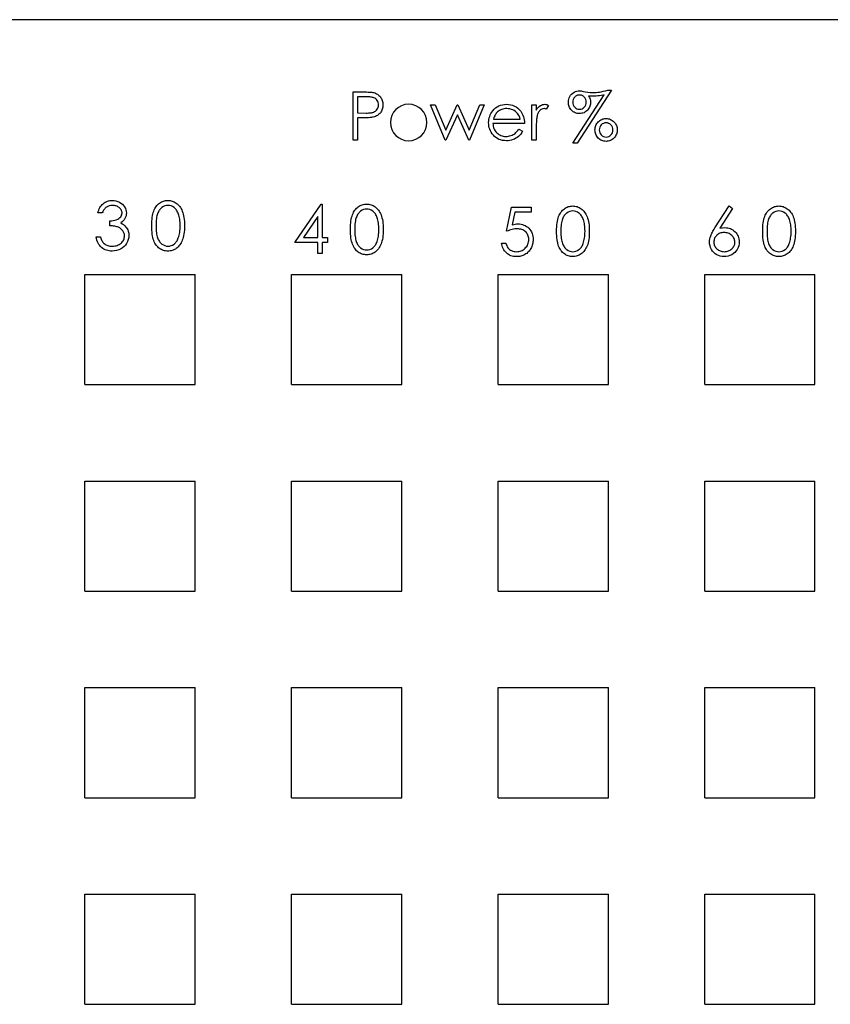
# Model space of a CAD drawing. Header units: millimetres. Extents: x 1 to 872, y 0 to 839.
# Tile 8 of 9: x 761 to 820, y 758 to 829. Entities that reach past the tile are written whole.
import ezdxf

# ---------------------------------------------------------------- set-up
doc = ezdxf.new("R2010")
doc.units = ezdxf.units.MM

msp = doc.modelspace()

# ---------------------------------------------------------------- linework, layer by layer
at = {"color": 7, "linetype": 'Continuous', "lineweight": 25}
msp.add_line((872.126, 829.455), (717.126, 829.455), dxfattribs=at)
at = {"color": 7, "linetype": 'Continuous'}
for p, q in [((789.127, 822.998), (789.127, 822.998)), ((765.626, 810.955), (773.626, 810.955)), ((765.626, 802.955), (765.626, 810.955)), ((773.626, 802.955), (773.626, 810.955)), ((780.626, 810.955), (788.626, 810.955)), ((780.626, 802.955), (780.626, 810.955)), ((788.626, 802.955), (788.626, 810.955)), ((795.626, 810.955), (803.626, 810.955)), ((795.626, 802.955), (795.626, 810.955)), ((803.626, 802.955), (803.626, 810.955)), ((810.626, 810.955), (818.626, 810.955)), ((810.626, 802.955), (810.626, 810.955)), ((818.626, 802.955), (818.626, 810.955)), ((765.626, 802.955), (773.626, 802.955)), ((780.626, 802.955), (788.626, 802.955)), ((795.626, 802.955), (803.626, 802.955)), ((810.626, 802.955), (818.626, 802.955)), ((765.626, 795.955), (773.626, 795.955)), ((765.626, 787.955), (765.626, 795.955)), ((773.626, 787.955), (773.626, 795.955)), ((780.626, 795.955), (788.626, 795.955)), ((780.626, 787.955), (780.626, 795.955)), ((788.626, 787.955), (788.626, 795.955)), ((795.626, 795.955), (803.626, 795.955)), ((795.626, 787.955), (795.626, 795.955)), ((803.626, 787.955), (803.626, 795.955)), ((810.626, 795.955), (818.626, 795.955)), ((810.626, 787.955), (810.626, 795.955)), ((818.626, 787.955), (818.626, 795.955)), ((765.626, 787.955), (773.626, 787.955)), ((780.626, 787.955), (788.626, 787.955)), ((795.626, 787.955), (803.626, 787.955)), ((810.626, 787.955), (818.626, 787.955)), ((765.626, 780.955), (773.626, 780.955)), ((765.626, 772.955), (765.626, 780.955)), ((773.626, 772.955), (773.626, 780.955)), ((780.626, 780.955), (788.626, 780.955)), ((780.626, 772.955), (780.626, 780.955)), ((788.626, 772.955), (788.626, 780.955)), ((795.626, 780.955), (803.626, 780.955)), ((795.626, 772.955), (795.626, 780.955)), ((803.626, 772.955), (803.626, 780.955)), ((810.626, 780.955), (818.626, 780.955)), ((810.626, 772.955), (810.626, 780.955)), ((818.626, 772.955), (818.626, 780.955)), ((765.626, 772.955), (773.626, 772.955)), ((780.626, 772.955), (788.626, 772.955)), ((795.626, 772.955), (803.626, 772.955)), ((810.626, 772.955), (818.626, 772.955)), ((765.626, 765.955), (773.626, 765.955)), ((765.626, 757.955), (765.626, 765.955)), ((773.626, 757.955), (773.626, 765.955)), ((780.626, 765.955), (788.626, 765.955)), ((780.626, 757.955), (780.626, 765.955)), ((788.626, 757.955), (788.626, 765.955)), ((795.626, 765.955), (803.626, 765.955)), ((795.626, 757.955), (795.626, 765.955)), ((803.626, 757.955), (803.626, 765.955)), ((810.626, 765.955), (818.626, 765.955)), ((810.626, 757.955), (810.626, 765.955)), ((818.626, 757.955), (818.626, 765.955)), ((765.626, 757.955), (773.626, 757.955)), ((780.626, 757.955), (788.626, 757.955)), ((795.626, 757.955), (803.626, 757.955)), ((810.626, 757.955), (818.626, 757.955))]:
    msp.add_line(p, q, dxfattribs=at)
at = {"color": 7, "linetype": 'Continuous', "flags": 128}
for points in [[(785.111, 824.209), (785.797, 824.209), (785.797, 824.209), (785.939, 824.209), (786.068, 824.206), (786.186, 824.202), (786.292, 824.196), (786.385, 824.189), (786.467, 824.18), (786.537, 824.169), (786.594, 824.157), (786.594, 824.157), (786.666, 824.136), (786.735, 824.11), (786.8, 824.079), (786.863, 824.043), (786.921, 824.002), (786.976, 823.957), (787.028, 823.906), (787.077, 823.851), (787.121, 823.791), (787.159, 823.728), (787.191, 823.661), (787.217, 823.591), (787.238, 823.516), (787.253, 823.438), (787.262, 823.356), (787.264, 823.271), (787.264, 823.271), (787.262, 823.184), (787.253, 823.102), (787.239, 823.024), (787.218, 822.949), (787.192, 822.879), (787.16, 822.812), (787.122, 822.749), (787.079, 822.69), (787.03, 822.635), (786.977, 822.585), (786.919, 822.539), (786.858, 822.499), (786.791, 822.463), (786.72, 822.431), (786.645, 822.405), (786.566, 822.382), (786.566, 822.382), (786.5, 822.369), (786.421, 822.357), (786.329, 822.347), (786.224, 822.339), (786.106, 822.333), (785.976, 822.328), (785.832, 822.325), (785.675, 822.325), (785.675, 822.325), (785.425, 822.325), (785.425, 822.325), (785.425, 820.709), (785.425, 820.709), (785.111, 820.709), (785.111, 820.709), (785.111, 824.209)], [(785.425, 823.85), (785.425, 822.684), (785.425, 822.684), (786.037, 822.676), (786.037, 822.676), (786.127, 822.677), (786.211, 822.68), (786.288, 822.685), (786.359, 822.692), (786.424, 822.701), (786.483, 822.712), (786.535, 822.725), (786.581, 822.74), (786.662, 822.777), (786.735, 822.824), (786.798, 822.881), (786.851, 822.948), (786.895, 823.022), (786.926, 823.1), (786.944, 823.183), (786.95, 823.269), (786.95, 823.269), (786.944, 823.353), (786.926, 823.435), (786.895, 823.512), (786.851, 823.585), (786.798, 823.652), (786.738, 823.708), (786.668, 823.754), (786.592, 823.789), (786.549, 823.803), (786.499, 823.816), (786.442, 823.827), (786.38, 823.835), (786.31, 823.842), (786.235, 823.847), (786.153, 823.85), (786.065, 823.85), (786.065, 823.85), (785.425, 823.85)], [(803.867, 824.344), (801.354, 820.485), (801.354, 820.485), (801.043, 820.485), (801.043, 820.485), (803.33, 823.998), (803.33, 823.998), (803.224, 823.974), (803.112, 823.953), (802.995, 823.935), (802.871, 823.921), (802.743, 823.91), (802.609, 823.902), (802.468, 823.897), (802.322, 823.895), (802.322, 823.895), (802.195, 823.897), (802.195, 823.897), (802.259, 823.795), (802.305, 823.69), (802.332, 823.581), (802.341, 823.47), (802.341, 823.47), (802.338, 823.39), (802.327, 823.313), (802.31, 823.238), (802.286, 823.164), (802.254, 823.093), (802.216, 823.024), (802.171, 822.957), (802.118, 822.893), (802.06, 822.833), (801.998, 822.782), (801.931, 822.738), (801.859, 822.703), (801.783, 822.675), (801.702, 822.655), (801.616, 822.643), (801.527, 822.639), (801.527, 822.639), (801.444, 822.642), (801.364, 822.654), (801.288, 822.672), (801.215, 822.699), (801.145, 822.733), (801.079, 822.774), (801.016, 822.823), (800.957, 822.879), (800.903, 822.941), (800.856, 823.006), (800.816, 823.074), (800.783, 823.146), (800.758, 823.221), (800.741, 823.299), (800.729, 823.38), (800.726, 823.464), (800.726, 823.464), (800.732, 823.576), (800.753, 823.683), (800.786, 823.785), (800.832, 823.881), (800.89, 823.971), (800.96, 824.051), (801.041, 824.122), (801.133, 824.184), (801.231, 824.235), (801.33, 824.27), (801.431, 824.292), (801.533, 824.299), (801.533, 824.299), (801.583, 824.296), (801.648, 824.286), (801.727, 824.27), (801.82, 824.246), (801.82, 824.246), (801.976, 824.211), (802.139, 824.185), (802.308, 824.169), (802.484, 824.164), (802.484, 824.164), (802.613, 824.167), (802.74, 824.174), (802.862, 824.184), (802.981, 824.2), (803.107, 824.222), (803.25, 824.253), (803.411, 824.294), (803.589, 824.344), (803.589, 824.344), (803.867, 824.344)], [(801.532, 823.985), (801.482, 823.983), (801.434, 823.975), (801.388, 823.963), (801.343, 823.947), (801.3, 823.925), (801.26, 823.899), (801.221, 823.869), (801.184, 823.833), (801.121, 823.753), (801.076, 823.666), (801.049, 823.571), (801.04, 823.468), (801.04, 823.468), (801.049, 823.364), (801.076, 823.27), (801.121, 823.182), (801.184, 823.103), (801.26, 823.037), (801.343, 822.991), (801.434, 822.962), (801.532, 822.953), (801.532, 822.953), (801.631, 822.962), (801.722, 822.991), (801.806, 823.037), (801.882, 823.103), (801.946, 823.182), (801.991, 823.27), (802.018, 823.364), (802.027, 823.468), (802.027, 823.468), (802.018, 823.571), (801.991, 823.666), (801.946, 823.753), (801.882, 823.833), (801.845, 823.869), (801.806, 823.899), (801.765, 823.925), (801.722, 823.947), (801.677, 823.963), (801.631, 823.975), (801.583, 823.983), (801.532, 823.985)], [(790.72, 823.267), (791.056, 823.267), (791.056, 823.267), (791.819, 821.427), (791.819, 821.427), (792.653, 823.267), (792.653, 823.267), (792.707, 823.267), (792.707, 823.267), (793.524, 821.427), (793.524, 821.427), (794.293, 823.267), (794.293, 823.267), (794.623, 823.267), (794.623, 823.267), (793.554, 820.709), (793.554, 820.709), (793.49, 820.709), (793.49, 820.709), (792.672, 822.549), (792.672, 822.549), (791.838, 820.709), (791.838, 820.709), (791.78, 820.709), (791.78, 820.709), (790.72, 823.267)], [(797.126, 821.517), (797.405, 821.37), (797.405, 821.37), (797.337, 821.253), (797.263, 821.148), (797.185, 821.054), (797.1, 820.973), (797.011, 820.902), (796.917, 820.84), (796.817, 820.787), (796.712, 820.743), (796.601, 820.709), (796.482, 820.684), (796.357, 820.669), (796.224, 820.664), (796.224, 820.664), (796.077, 820.671), (795.938, 820.69), (795.808, 820.721), (795.685, 820.765), (795.571, 820.822), (795.465, 820.892), (795.367, 820.974), (795.278, 821.068), (795.198, 821.171), (795.129, 821.277), (795.071, 821.386), (795.023, 821.499), (794.985, 821.614), (794.959, 821.733), (794.943, 821.856), (794.938, 821.981), (794.938, 821.981), (794.942, 822.099), (794.956, 822.214), (794.979, 822.325), (795.011, 822.434), (795.053, 822.539), (795.103, 822.641), (795.163, 822.74), (795.232, 822.835), (795.232, 822.835), (795.329, 822.947), (795.435, 823.044), (795.548, 823.125), (795.669, 823.193), (795.798, 823.245), (795.935, 823.282), (796.079, 823.304), (796.232, 823.312), (796.232, 823.312), (796.389, 823.304), (796.538, 823.28), (796.679, 823.241), (796.812, 823.186), (796.936, 823.116), (797.053, 823.029), (797.161, 822.926), (797.262, 822.808), (797.262, 822.808), (797.326, 822.717), (797.382, 822.62), (797.429, 822.517), (797.468, 822.409), (797.499, 822.295), (797.521, 822.176), (797.534, 822.051), (797.54, 821.921), (797.54, 821.921), (795.252, 821.921), (795.252, 821.921), (795.258, 821.82), (795.272, 821.723), (795.294, 821.631), (795.325, 821.544), (795.363, 821.462), (795.409, 821.384), (795.464, 821.312), (795.526, 821.243), (795.595, 821.181), (795.667, 821.127), (795.744, 821.082), (795.824, 821.044), (795.909, 821.016), (795.997, 820.995), (796.089, 820.983), (796.185, 820.979), (796.185, 820.979), (796.279, 820.982), (796.371, 820.993), (796.462, 821.012), (796.552, 821.038), (796.638, 821.07), (796.717, 821.108), (796.789, 821.15), (796.855, 821.197), (796.919, 821.254), (796.986, 821.327), (797.055, 821.414), (797.126, 821.517)], [(797.226, 822.235), (797.189, 822.359), (797.143, 822.47), (797.091, 822.567), (797.03, 822.651), (796.962, 822.726), (796.882, 822.792), (796.792, 822.851), (796.692, 822.902), (796.585, 822.944), (796.475, 822.974), (796.363, 822.992), (796.248, 822.998), (796.248, 822.998), (796.154, 822.994), (796.063, 822.983), (795.975, 822.964), (795.892, 822.938), (795.81, 822.904), (795.733, 822.863), (795.66, 822.814), (795.589, 822.758), (795.589, 822.758), (795.54, 822.712), (795.494, 822.66), (795.451, 822.603), (795.412, 822.541), (795.376, 822.472), (795.342, 822.398), (795.312, 822.32), (795.285, 822.235), (795.285, 822.235), (797.226, 822.235)], [(798.079, 823.267), (798.393, 823.267), (798.393, 823.267), (798.393, 822.891), (798.393, 822.891), (798.464, 822.994), (798.538, 823.083), (798.613, 823.155), (798.69, 823.212), (798.769, 823.256), (798.85, 823.287), (798.933, 823.306), (799.017, 823.312), (799.017, 823.312), (799.082, 823.306), (799.149, 823.29), (799.219, 823.263), (799.29, 823.224), (799.29, 823.224), (799.118, 822.952), (799.118, 822.952), (799.072, 822.972), (799.03, 822.987), (798.991, 822.995), (798.957, 822.998), (798.957, 822.998), (798.882, 822.989), (798.808, 822.964), (798.736, 822.922), (798.664, 822.863), (798.63, 822.827), (798.597, 822.787), (798.568, 822.742), (798.54, 822.692), (798.514, 822.637), (798.49, 822.579), (798.468, 822.515), (798.449, 822.447), (798.449, 822.447), (798.435, 822.386), (798.424, 822.311), (798.414, 822.222), (798.407, 822.119), (798.4, 822.002), (798.396, 821.872), (798.393, 821.727), (798.393, 821.569), (798.393, 821.569), (798.393, 820.709), (798.393, 820.709), (798.079, 820.709), (798.079, 820.709), (798.079, 823.267)], [(803.463, 822.28), (803.545, 822.276), (803.624, 822.264), (803.7, 822.245), (803.773, 822.219), (803.842, 822.184), (803.909, 822.142), (803.973, 822.093), (804.034, 822.036), (804.089, 821.973), (804.138, 821.908), (804.178, 821.84), (804.212, 821.768), (804.237, 821.693), (804.256, 821.615), (804.267, 821.534), (804.271, 821.45), (804.271, 821.45), (804.267, 821.366), (804.256, 821.284), (804.237, 821.206), (804.212, 821.131), (804.178, 821.06), (804.138, 820.991), (804.089, 820.925), (804.034, 820.863), (803.973, 820.806), (803.909, 820.756), (803.842, 820.715), (803.773, 820.681), (803.7, 820.654), (803.624, 820.635), (803.545, 820.623), (803.463, 820.62), (803.463, 820.62), (803.381, 820.623), (803.303, 820.635), (803.226, 820.654), (803.154, 820.681), (803.084, 820.715), (803.017, 820.756), (802.953, 820.806), (802.892, 820.863), (802.837, 820.925), (802.789, 820.991), (802.748, 821.06), (802.715, 821.131), (802.689, 821.206), (802.67, 821.284), (802.659, 821.366), (802.655, 821.45), (802.655, 821.45), (802.659, 821.534), (802.67, 821.615), (802.689, 821.693), (802.715, 821.768), (802.748, 821.84), (802.789, 821.908), (802.837, 821.973), (802.892, 822.036), (802.953, 822.093), (803.017, 822.142), (803.084, 822.184), (803.154, 822.219), (803.226, 822.245), (803.303, 822.264), (803.381, 822.276), (803.463, 822.28)], [(803.462, 821.966), (803.364, 821.957), (803.272, 821.928), (803.189, 821.881), (803.113, 821.815), (803.05, 821.736), (803.005, 821.648), (802.979, 821.553), (802.97, 821.45), (802.97, 821.45), (802.979, 821.347), (803.005, 821.251), (803.05, 821.164), (803.113, 821.084), (803.189, 821.019), (803.272, 820.972), (803.364, 820.943), (803.462, 820.934), (803.462, 820.934), (803.561, 820.943), (803.652, 820.972), (803.735, 821.019), (803.812, 821.084), (803.875, 821.164), (803.92, 821.251), (803.948, 821.347), (803.957, 821.45), (803.957, 821.45), (803.948, 821.553), (803.92, 821.648), (803.875, 821.736), (803.812, 821.815), (803.735, 821.881), (803.652, 821.928), (803.561, 821.957), (803.462, 821.966)], [(766.888, 815.431), (766.574, 815.431), (766.574, 815.431), (766.602, 815.536), (766.635, 815.634), (766.674, 815.727), (766.719, 815.813), (766.769, 815.893), (766.825, 815.966), (766.886, 816.035), (766.954, 816.095), (767.025, 816.15), (767.1, 816.197), (767.178, 816.237), (767.259, 816.27), (767.344, 816.295), (767.432, 816.314), (767.522, 816.325), (767.616, 816.328), (767.616, 816.328), (767.753, 816.321), (767.885, 816.297), (768.012, 816.257), (768.134, 816.203), (768.248, 816.135), (768.347, 816.056), (768.434, 815.965), (768.507, 815.864), (768.564, 815.756), (768.606, 815.646), (768.63, 815.534), (768.638, 815.419), (768.638, 815.419), (768.632, 815.308), (768.613, 815.204), (768.581, 815.105), (768.536, 815.012), (768.479, 814.925), (768.408, 814.843), (768.326, 814.768), (768.23, 814.699), (768.23, 814.699), (768.34, 814.642), (768.44, 814.573), (768.53, 814.493), (768.609, 814.4), (768.609, 814.4), (768.658, 814.33), (768.7, 814.257), (768.737, 814.183), (768.766, 814.106), (768.789, 814.027), (768.805, 813.947), (768.814, 813.863), (768.818, 813.778), (768.818, 813.778), (768.808, 813.632), (768.778, 813.489), (768.728, 813.349), (768.658, 813.212), (768.571, 813.086), (768.47, 812.974), (768.354, 812.877), (768.223, 812.796), (768.082, 812.732), (767.932, 812.686), (767.773, 812.658), (767.607, 812.649), (767.607, 812.649), (767.495, 812.653), (767.387, 812.665), (767.284, 812.686), (767.186, 812.715), (767.092, 812.751), (767.004, 812.796), (766.92, 812.849), (766.841, 812.911), (766.767, 812.98), (766.701, 813.058), (766.64, 813.142), (766.587, 813.235), (766.54, 813.334), (766.5, 813.442), (766.466, 813.557), (766.44, 813.681), (766.44, 813.681), (766.754, 813.681), (766.754, 813.681), (766.779, 813.6), (766.806, 813.525), (766.837, 813.456), (766.87, 813.393), (766.905, 813.335), (766.944, 813.283), (766.985, 813.237), (767.028, 813.197), (767.028, 813.197), (767.088, 813.153), (767.151, 813.114), (767.218, 813.081), (767.289, 813.055), (767.364, 813.034), (767.443, 813.02), (767.526, 813.011), (767.613, 813.008), (767.613, 813.008), (767.711, 813.011), (767.804, 813.022), (767.892, 813.039), (767.976, 813.063), (768.054, 813.094), (768.127, 813.133), (768.195, 813.177), (768.259, 813.229), (768.317, 813.286), (768.366, 813.345), (768.408, 813.406), (768.443, 813.47), (768.469, 813.536), (768.488, 813.604), (768.5, 813.675), (768.504, 813.748), (768.504, 813.748), (768.496, 813.846), (768.474, 813.94), (768.436, 814.031), (768.383, 814.119), (768.317, 814.2), (768.241, 814.271), (768.154, 814.331), (768.057, 814.38), (768.003, 814.401), (767.942, 814.42), (767.874, 814.436), (767.798, 814.451), (767.716, 814.463), (767.627, 814.474), (767.53, 814.482), (767.427, 814.489), (767.427, 814.489), (767.427, 814.848), (767.427, 814.848), (767.557, 814.852), (767.68, 814.869), (767.798, 814.894), (767.909, 814.93), (768.011, 814.974), (768.097, 815.024), (768.169, 815.08), (768.226, 815.141), (768.269, 815.206), (768.3, 815.274), (768.318, 815.346), (768.324, 815.42), (768.324, 815.42), (768.322, 815.475), (768.312, 815.528), (768.296, 815.579), (768.275, 815.629), (768.247, 815.676), (768.212, 815.721), (768.172, 815.765), (768.125, 815.806), (768.073, 815.844), (768.019, 815.877), (767.96, 815.905), (767.899, 815.929), (767.834, 815.946), (767.766, 815.959), (767.695, 815.966), (767.62, 815.969), (767.62, 815.969), (767.501, 815.962), (767.39, 815.938), (767.287, 815.901), (767.193, 815.847), (767.149, 815.813), (767.107, 815.774), (767.066, 815.731), (767.027, 815.681), (766.989, 815.626), (766.954, 815.567), (766.921, 815.502), (766.888, 815.431)], [(770.478, 814.487), (770.48, 814.655), (770.487, 814.814), (770.499, 814.963), (770.515, 815.102), (770.536, 815.231), (770.562, 815.35), (770.592, 815.46), (770.626, 815.559), (770.665, 815.651), (770.707, 815.737), (770.754, 815.817), (770.805, 815.892), (770.859, 815.961), (770.916, 816.024), (770.978, 816.081), (771.044, 816.133), (771.113, 816.178), (771.184, 816.218), (771.256, 816.252), (771.331, 816.279), (771.407, 816.301), (771.486, 816.316), (771.566, 816.325), (771.648, 816.328), (771.648, 816.328), (771.732, 816.325), (771.814, 816.316), (771.893, 816.301), (771.971, 816.279), (772.047, 816.252), (772.12, 816.218), (772.192, 816.178), (772.262, 816.132), (772.328, 816.08), (772.392, 816.021), (772.452, 815.957), (772.508, 815.887), (772.561, 815.809), (772.61, 815.727), (772.654, 815.638), (772.697, 815.542), (772.734, 815.44), (772.767, 815.329), (772.794, 815.21), (772.816, 815.082), (772.834, 814.946), (772.847, 814.801), (772.854, 814.648), (772.856, 814.487), (772.856, 814.487), (772.854, 814.327), (772.847, 814.174), (772.834, 814.03), (772.817, 813.895), (772.795, 813.768), (772.767, 813.649), (772.736, 813.539), (772.699, 813.437), (772.657, 813.342), (772.612, 813.254), (772.564, 813.171), (772.511, 813.094), (772.455, 813.023), (772.395, 812.959), (772.331, 812.9), (772.264, 812.847), (772.194, 812.801), (772.122, 812.76), (772.047, 812.727), (771.972, 812.699), (771.894, 812.677), (771.814, 812.661), (771.732, 812.652), (771.648, 812.649), (771.648, 812.649), (771.566, 812.652), (771.486, 812.661), (771.407, 812.676), (771.331, 812.697), (771.257, 812.724), (771.185, 812.757), (771.115, 812.797), (771.047, 812.842), (770.982, 812.893), (770.92, 812.95), (770.862, 813.013), (770.808, 813.082), (770.758, 813.156), (770.711, 813.237), (770.668, 813.324), (770.628, 813.417), (770.593, 813.517), (770.562, 813.627), (770.537, 813.747), (770.516, 813.876), (770.499, 814.014), (770.487, 814.163), (770.48, 814.32), (770.478, 814.487)], [(770.792, 814.489), (770.794, 814.348), (770.799, 814.216), (770.808, 814.093), (770.819, 813.98), (770.834, 813.874), (770.853, 813.778), (770.874, 813.69), (770.9, 813.611), (770.928, 813.539), (770.96, 813.472), (770.994, 813.409), (771.032, 813.351), (771.073, 813.297), (771.118, 813.247), (771.165, 813.202), (771.216, 813.161), (771.322, 813.094), (771.432, 813.046), (771.544, 813.018), (771.659, 813.008), (771.659, 813.008), (771.775, 813.017), (771.887, 813.046), (771.995, 813.092), (772.099, 813.158), (772.149, 813.198), (772.195, 813.242), (772.239, 813.292), (772.279, 813.346), (772.317, 813.404), (772.351, 813.468), (772.382, 813.536), (772.41, 813.609), (772.41, 813.609), (772.441, 813.703), (772.468, 813.801), (772.49, 813.904), (772.509, 814.011), (772.523, 814.123), (772.534, 814.24), (772.54, 814.362), (772.542, 814.489), (772.542, 814.489), (772.54, 814.615), (772.535, 814.735), (772.525, 814.85), (772.513, 814.958), (772.496, 815.061), (772.476, 815.158), (772.452, 815.249), (772.425, 815.335), (772.394, 815.415), (772.36, 815.488), (772.324, 815.557), (772.284, 815.62), (772.242, 815.678), (772.197, 815.73), (772.149, 815.776), (772.098, 815.816), (771.993, 815.883), (771.885, 815.931), (771.773, 815.959), (771.659, 815.969), (771.659, 815.969), (771.543, 815.959), (771.43, 815.931), (771.322, 815.883), (771.216, 815.816), (771.165, 815.776), (771.118, 815.732), (771.074, 815.682), (771.033, 815.628), (770.996, 815.57), (770.961, 815.507), (770.929, 815.439), (770.9, 815.367), (770.875, 815.289), (770.853, 815.201), (770.834, 815.105), (770.82, 814.999), (770.808, 814.885), (770.799, 814.762), (770.794, 814.629), (770.792, 814.489)], [(782.778, 816.061), (782.842, 816.061), (782.842, 816.061), (782.842, 813.638), (782.842, 813.638), (783.246, 813.638), (783.246, 813.638), (783.246, 813.279), (783.246, 813.279), (782.842, 813.279), (782.842, 813.279), (782.842, 812.471), (782.842, 812.471), (782.528, 812.471), (782.528, 812.471), (782.528, 813.279), (782.528, 813.279), (780.868, 813.279), (780.868, 813.279), (782.778, 816.061)], [(784.906, 814.22), (784.908, 814.388), (784.915, 814.547), (784.927, 814.696), (784.943, 814.835), (784.963, 814.964), (784.989, 815.083), (785.02, 815.192), (785.054, 815.292), (785.092, 815.384), (785.135, 815.47), (785.182, 815.55), (785.233, 815.625), (785.287, 815.694), (785.344, 815.757), (785.406, 815.814), (785.472, 815.865), (785.54, 815.911), (785.611, 815.951), (785.684, 815.985), (785.759, 816.012), (785.835, 816.034), (785.913, 816.049), (785.993, 816.058), (786.076, 816.061), (786.076, 816.061), (786.16, 816.058), (786.242, 816.049), (786.321, 816.034), (786.399, 816.012), (786.474, 815.985), (786.548, 815.951), (786.62, 815.911), (786.69, 815.865), (786.756, 815.813), (786.82, 815.754), (786.88, 815.689), (786.936, 815.619), (786.988, 815.542), (787.037, 815.46), (787.082, 815.37), (787.124, 815.275), (787.161, 815.173), (787.194, 815.062), (787.222, 814.943), (787.244, 814.815), (787.262, 814.679), (787.274, 814.534), (787.281, 814.381), (787.284, 814.22), (787.284, 814.22), (787.281, 814.059), (787.274, 813.907), (787.262, 813.763), (787.245, 813.627), (787.222, 813.501), (787.195, 813.382), (787.164, 813.271), (787.126, 813.17), (787.085, 813.075), (787.04, 812.987), (786.992, 812.904), (786.939, 812.827), (786.883, 812.756), (786.823, 812.691), (786.759, 812.633), (786.692, 812.58), (786.622, 812.534), (786.549, 812.493), (786.475, 812.459), (786.399, 812.431), (786.322, 812.41), (786.242, 812.394), (786.16, 812.384), (786.076, 812.382), (786.076, 812.382), (785.993, 812.384), (785.913, 812.394), (785.835, 812.409), (785.759, 812.43), (785.685, 812.457), (785.613, 812.49), (785.543, 812.53), (785.475, 812.574), (785.409, 812.626), (785.348, 812.682), (785.29, 812.745), (785.236, 812.815), (785.186, 812.889), (785.139, 812.97), (785.095, 813.057), (785.056, 813.149), (785.021, 813.25), (784.99, 813.36), (784.965, 813.48), (784.944, 813.609), (784.927, 813.747), (784.915, 813.895), (784.908, 814.053), (784.906, 814.22)], [(798.028, 815.838), (798.028, 815.479), (798.028, 815.479), (796.839, 815.479), (796.839, 815.479), (796.649, 814.558), (796.649, 814.558), (796.761, 814.588), (796.867, 814.609), (796.967, 814.622), (797.062, 814.626), (797.062, 814.626), (797.179, 814.621), (797.291, 814.606), (797.397, 814.581), (797.499, 814.546), (797.595, 814.501), (797.686, 814.445), (797.771, 814.38), (797.852, 814.304), (797.925, 814.221), (797.988, 814.133), (798.042, 814.038), (798.085, 813.938), (798.119, 813.833), (798.143, 813.721), (798.158, 813.604), (798.163, 813.481), (798.163, 813.481), (798.16, 813.396), (798.153, 813.312), (798.141, 813.23), (798.123, 813.149), (798.101, 813.07), (798.073, 812.994), (798.04, 812.919), (798.003, 812.845), (797.962, 812.775), (797.916, 812.709), (797.868, 812.648), (797.816, 812.59), (797.76, 812.537), (797.7, 812.488), (797.638, 812.443), (797.571, 812.402), (797.502, 812.366), (797.43, 812.335), (797.355, 812.308), (797.278, 812.287), (797.198, 812.27), (797.115, 812.258), (797.03, 812.25), (796.942, 812.248), (796.942, 812.248), (796.838, 812.252), (796.738, 812.266), (796.642, 812.287), (796.55, 812.317), (796.462, 812.355), (796.379, 812.403), (796.299, 812.458), (796.224, 812.523), (796.154, 812.594), (796.093, 812.671), (796.038, 812.752), (795.99, 812.839), (795.95, 812.93), (795.918, 813.027), (795.893, 813.129), (795.875, 813.235), (795.875, 813.235), (796.189, 813.235), (796.189, 813.235), (796.214, 813.136), (796.246, 813.047), (796.286, 812.967), (796.333, 812.897), (796.388, 812.835), (796.452, 812.779), (796.524, 812.73), (796.605, 812.687), (796.691, 812.652), (796.779, 812.627), (796.869, 812.612), (796.961, 812.607), (796.961, 812.607), (797.05, 812.611), (797.137, 812.623), (797.22, 812.643), (797.3, 812.671), (797.376, 812.706), (797.45, 812.75), (797.52, 812.801), (797.587, 812.861), (797.648, 812.926), (797.702, 812.995), (797.747, 813.069), (797.784, 813.146), (797.812, 813.227), (797.833, 813.312), (797.845, 813.401), (797.849, 813.495), (797.849, 813.495), (797.845, 813.579), (797.835, 813.659), (797.817, 813.734), (797.791, 813.806), (797.759, 813.874), (797.72, 813.938), (797.673, 813.997), (797.619, 814.053), (797.559, 814.103), (797.494, 814.147), (797.425, 814.183), (797.35, 814.214), (797.271, 814.237), (797.187, 814.254), (797.099, 814.264), (797.005, 814.267), (797.005, 814.267), (796.923, 814.264), (796.837, 814.256), (796.747, 814.242), (796.653, 814.222), (796.555, 814.197), (796.452, 814.166), (796.345, 814.13), (796.233, 814.088), (796.233, 814.088), (796.592, 815.838), (796.592, 815.838), (798.028, 815.838)], [(799.868, 814.086), (799.87, 814.255), (799.877, 814.413), (799.889, 814.562), (799.905, 814.701), (799.926, 814.83), (799.952, 814.949), (799.982, 815.059), (800.016, 815.158), (800.055, 815.25), (800.097, 815.336), (800.144, 815.416), (800.195, 815.491), (800.249, 815.56), (800.306, 815.623), (800.368, 815.68), (800.434, 815.732), (800.503, 815.777), (800.573, 815.817), (800.646, 815.851), (800.721, 815.878), (800.797, 815.9), (800.876, 815.916), (800.956, 815.925), (801.038, 815.928), (801.038, 815.928), (801.122, 815.925), (801.204, 815.916), (801.283, 815.9), (801.361, 815.878), (801.437, 815.851), (801.51, 815.817), (801.582, 815.777), (801.652, 815.731), (801.718, 815.679), (801.782, 815.62), (801.842, 815.556), (801.898, 815.486), (801.95, 815.409), (802, 815.326), (802.044, 815.237), (802.086, 815.142), (802.124, 815.039), (802.157, 814.928), (802.184, 814.809), (802.206, 814.682), (802.224, 814.546), (802.236, 814.4), (802.243, 814.248), (802.246, 814.086), (802.246, 814.086), (802.243, 813.926), (802.236, 813.774), (802.224, 813.629), (802.207, 813.494), (802.185, 813.367), (802.157, 813.249), (802.126, 813.138), (802.089, 813.036), (802.047, 812.941), (802.002, 812.853), (801.954, 812.77), (801.901, 812.693), (801.845, 812.622), (801.785, 812.558), (801.721, 812.499), (801.654, 812.446), (801.584, 812.4), (801.512, 812.359), (801.437, 812.326), (801.361, 812.298), (801.284, 812.276), (801.204, 812.261), (801.122, 812.251), (801.038, 812.248), (801.038, 812.248), (800.956, 812.251), (800.876, 812.26), (800.797, 812.275), (800.721, 812.296), (800.647, 812.323), (800.575, 812.357), (800.505, 812.396), (800.437, 812.441), (800.372, 812.492), (800.31, 812.549), (800.252, 812.612), (800.198, 812.681), (800.148, 812.756), (800.101, 812.836), (800.057, 812.923), (800.018, 813.016), (799.983, 813.116), (799.952, 813.226), (799.927, 813.346), (799.906, 813.475), (799.889, 813.613), (799.877, 813.762), (799.87, 813.919), (799.868, 814.086)], [(812.407, 815.928), (812.65, 815.737), (812.65, 815.737), (811.725, 814.323), (811.725, 814.323), (811.91, 814.349), (812.087, 814.357), (812.087, 814.357), (812.194, 814.352), (812.296, 814.338), (812.394, 814.315), (812.488, 814.282), (812.578, 814.24), (812.664, 814.189), (812.745, 814.128), (812.823, 814.058), (812.894, 813.98), (812.955, 813.899), (813.007, 813.814), (813.049, 813.724), (813.082, 813.629), (813.106, 813.53), (813.12, 813.427), (813.125, 813.32), (813.125, 813.32), (813.117, 813.173), (813.09, 813.034), (813.047, 812.902), (812.985, 812.777), (812.908, 812.662), (812.815, 812.559), (812.709, 812.469), (812.587, 812.391), (812.456, 812.329), (812.319, 812.284), (812.178, 812.257), (812.031, 812.248), (812.031, 812.248), (811.89, 812.256), (811.754, 812.282), (811.623, 812.326), (811.498, 812.386), (811.381, 812.463), (811.278, 812.553), (811.188, 812.657), (811.111, 812.776), (811.05, 812.904), (811.006, 813.036), (810.98, 813.173), (810.971, 813.314), (810.971, 813.314), (810.977, 813.422), (810.993, 813.533), (811.02, 813.647), (811.057, 813.763), (811.081, 813.823), (811.108, 813.887), (811.14, 813.953), (811.176, 814.023), (811.217, 814.095), (811.261, 814.17), (811.31, 814.249), (811.362, 814.33), (811.362, 814.33), (812.407, 815.928)], [(814.83, 814.086), (814.832, 814.255), (814.839, 814.413), (814.851, 814.562), (814.867, 814.701), (814.888, 814.83), (814.914, 814.949), (814.944, 815.059), (814.978, 815.158), (815.017, 815.25), (815.059, 815.336), (815.106, 815.416), (815.157, 815.491), (815.211, 815.56), (815.268, 815.623), (815.33, 815.68), (815.396, 815.732), (815.465, 815.777), (815.536, 815.817), (815.608, 815.851), (815.683, 815.878), (815.759, 815.9), (815.838, 815.916), (815.918, 815.925), (816, 815.928), (816, 815.928), (816.084, 815.925), (816.166, 815.916), (816.245, 815.9), (816.323, 815.878), (816.399, 815.851), (816.472, 815.817), (816.544, 815.777), (816.614, 815.731), (816.68, 815.679), (816.744, 815.62), (816.804, 815.556), (816.86, 815.486), (816.913, 815.409), (816.962, 815.326), (817.007, 815.237), (817.049, 815.142), (817.086, 815.039), (817.119, 814.928), (817.146, 814.809), (817.168, 814.682), (817.186, 814.546), (817.199, 814.4), (817.206, 814.248), (817.208, 814.086), (817.208, 814.086), (817.206, 813.926), (817.199, 813.774), (817.186, 813.629), (817.169, 813.494), (817.147, 813.367), (817.119, 813.249), (817.088, 813.138), (817.051, 813.036), (817.009, 812.941), (816.964, 812.853), (816.916, 812.77), (816.863, 812.693), (816.807, 812.622), (816.747, 812.558), (816.683, 812.499), (816.616, 812.446), (816.546, 812.4), (816.474, 812.359), (816.399, 812.326), (816.324, 812.298), (816.246, 812.276), (816.166, 812.261), (816.084, 812.251), (816, 812.248), (816, 812.248), (815.918, 812.251), (815.838, 812.26), (815.759, 812.275), (815.683, 812.296), (815.609, 812.323), (815.537, 812.357), (815.467, 812.396), (815.399, 812.441), (815.334, 812.492), (815.272, 812.549), (815.214, 812.612), (815.16, 812.681), (815.11, 812.756), (815.063, 812.836), (815.02, 812.923), (814.98, 813.016), (814.945, 813.116), (814.914, 813.226), (814.889, 813.346), (814.868, 813.475), (814.851, 813.613), (814.839, 813.762), (814.832, 813.919), (814.83, 814.086)], [(782.528, 813.638), (782.528, 815.157), (782.528, 815.157), (781.485, 813.638), (781.485, 813.638), (782.528, 813.638)], [(785.22, 814.221), (785.221, 814.081), (785.227, 813.949), (785.235, 813.826), (785.247, 813.712), (785.262, 813.607), (785.28, 813.51), (785.302, 813.423), (785.327, 813.344), (785.356, 813.272), (785.388, 813.205), (785.422, 813.142), (785.46, 813.083), (785.501, 813.029), (785.545, 812.98), (785.593, 812.935), (785.644, 812.894), (785.75, 812.827), (785.859, 812.779), (785.972, 812.75), (786.087, 812.741), (786.087, 812.741), (786.202, 812.75), (786.315, 812.778), (786.422, 812.825), (786.527, 812.891), (786.577, 812.931), (786.623, 812.975), (786.666, 813.025), (786.707, 813.079), (786.744, 813.137), (786.779, 813.201), (786.81, 813.269), (786.838, 813.341), (786.838, 813.341), (786.868, 813.435), (786.896, 813.534), (786.918, 813.637), (786.937, 813.744), (786.951, 813.856), (786.962, 813.973), (786.968, 814.095), (786.97, 814.221), (786.97, 814.221), (786.968, 814.348), (786.963, 814.468), (786.953, 814.582), (786.941, 814.691), (786.924, 814.794), (786.904, 814.891), (786.88, 814.982), (786.852, 815.068), (786.821, 815.148), (786.788, 815.221), (786.751, 815.29), (786.712, 815.353), (786.67, 815.41), (786.624, 815.462), (786.577, 815.509), (786.526, 815.549), (786.42, 815.616), (786.312, 815.664), (786.201, 815.692), (786.087, 815.702), (786.087, 815.702), (785.971, 815.692), (785.858, 815.664), (785.749, 815.616), (785.644, 815.549), (785.593, 815.509), (785.546, 815.464), (785.502, 815.415), (785.461, 815.361), (785.423, 815.302), (785.388, 815.239), (785.357, 815.172), (785.328, 815.1), (785.303, 815.021), (785.281, 814.934), (785.262, 814.838), (785.247, 814.732), (785.235, 814.617), (785.227, 814.495), (785.221, 814.362), (785.22, 814.221)], [(800.182, 814.088), (800.184, 813.948), (800.189, 813.816), (800.198, 813.692), (800.209, 813.579), (800.224, 813.474), (800.242, 813.377), (800.264, 813.289), (800.289, 813.211), (800.318, 813.138), (800.35, 813.071), (800.384, 813.008), (800.422, 812.95), (800.463, 812.896), (800.508, 812.846), (800.555, 812.801), (800.606, 812.761), (800.712, 812.693), (800.822, 812.646), (800.934, 812.617), (801.049, 812.607), (801.049, 812.607), (801.164, 812.616), (801.277, 812.645), (801.385, 812.691), (801.489, 812.757), (801.539, 812.797), (801.585, 812.841), (801.629, 812.891), (801.669, 812.945), (801.706, 813.003), (801.741, 813.067), (801.772, 813.135), (801.8, 813.208), (801.8, 813.208), (801.831, 813.302), (801.858, 813.4), (801.88, 813.503), (801.899, 813.61), (801.913, 813.722), (801.924, 813.84), (801.93, 813.962), (801.932, 814.088), (801.932, 814.088), (801.93, 814.214), (801.925, 814.335), (801.915, 814.449), (801.903, 814.558), (801.886, 814.661), (801.866, 814.757), (801.842, 814.848), (801.814, 814.934), (801.784, 815.014), (801.75, 815.088), (801.713, 815.156), (801.674, 815.219), (801.632, 815.277), (801.587, 815.329), (801.539, 815.375), (801.488, 815.416), (801.383, 815.482), (801.275, 815.531), (801.163, 815.559), (801.049, 815.569), (801.049, 815.569), (800.933, 815.559), (800.82, 815.531), (800.712, 815.482), (800.606, 815.416), (800.555, 815.376), (800.508, 815.331), (800.464, 815.281), (800.423, 815.227), (800.386, 815.169), (800.35, 815.106), (800.319, 815.038), (800.29, 814.966), (800.265, 814.888), (800.243, 814.8), (800.224, 814.704), (800.21, 814.598), (800.198, 814.484), (800.189, 814.361), (800.184, 814.229), (800.182, 814.088)], [(815.144, 814.088), (815.146, 813.948), (815.151, 813.816), (815.16, 813.692), (815.171, 813.579), (815.186, 813.474), (815.205, 813.377), (815.226, 813.289), (815.252, 813.211), (815.28, 813.138), (815.312, 813.071), (815.346, 813.008), (815.384, 812.95), (815.425, 812.896), (815.47, 812.846), (815.517, 812.801), (815.568, 812.761), (815.674, 812.693), (815.784, 812.646), (815.896, 812.617), (816.011, 812.607), (816.011, 812.607), (816.127, 812.616), (816.239, 812.645), (816.347, 812.691), (816.451, 812.757), (816.501, 812.797), (816.547, 812.841), (816.591, 812.891), (816.631, 812.945), (816.669, 813.003), (816.703, 813.067), (816.734, 813.135), (816.762, 813.208), (816.762, 813.208), (816.793, 813.302), (816.82, 813.4), (816.842, 813.503), (816.861, 813.61), (816.875, 813.722), (816.886, 813.84), (816.892, 813.962), (816.894, 814.088), (816.894, 814.088), (816.892, 814.214), (816.887, 814.335), (816.877, 814.449), (816.865, 814.558), (816.848, 814.661), (816.828, 814.757), (816.804, 814.848), (816.777, 814.934), (816.746, 815.014), (816.712, 815.088), (816.676, 815.156), (816.636, 815.219), (816.594, 815.277), (816.549, 815.329), (816.501, 815.375), (816.451, 815.416), (816.345, 815.482), (816.237, 815.531), (816.125, 815.559), (816.011, 815.569), (816.011, 815.569), (815.895, 815.559), (815.782, 815.531), (815.674, 815.482), (815.568, 815.416), (815.517, 815.376), (815.47, 815.331), (815.426, 815.281), (815.386, 815.227), (815.348, 815.169), (815.313, 815.106), (815.281, 815.038), (815.252, 814.966), (815.227, 814.888), (815.205, 814.8), (815.186, 814.704), (815.172, 814.598), (815.16, 814.484), (815.151, 814.361), (815.146, 814.229), (815.144, 814.088)], [(812.022, 813.998), (811.942, 813.995), (811.865, 813.985), (811.793, 813.969), (811.725, 813.948), (811.66, 813.919), (811.599, 813.884), (811.543, 813.842), (811.489, 813.795), (811.442, 813.743), (811.4, 813.687), (811.365, 813.63), (811.337, 813.57), (811.314, 813.507), (811.298, 813.441), (811.289, 813.373), (811.285, 813.301), (811.285, 813.301), (811.289, 813.23), (811.299, 813.163), (811.317, 813.097), (811.341, 813.035), (811.372, 812.974), (811.411, 812.918), (811.456, 812.862), (811.508, 812.81), (811.566, 812.763), (811.626, 812.721), (811.689, 812.686), (811.755, 812.658), (811.824, 812.636), (811.896, 812.62), (811.97, 812.61), (812.048, 812.607), (812.048, 812.607), (812.126, 812.61), (812.2, 812.62), (812.273, 812.636), (812.341, 812.658), (812.407, 812.686), (812.47, 812.721), (812.53, 812.763), (812.587, 812.81), (812.64, 812.862), (812.685, 812.918), (812.723, 812.974), (812.755, 813.035), (812.779, 813.097), (812.797, 813.163), (812.807, 813.23), (812.811, 813.301), (812.811, 813.301), (812.807, 813.373), (812.796, 813.441), (812.779, 813.507), (812.753, 813.57), (812.721, 813.63), (812.681, 813.687), (812.634, 813.743), (812.58, 813.795), (812.52, 813.842), (812.458, 813.884), (812.392, 813.919), (812.324, 813.948), (812.253, 813.969), (812.179, 813.985), (812.101, 813.995), (812.022, 813.998)]]:
    msp.add_lwpolyline(points, dxfattribs=at)
at = {"color": 7, "linetype": 'Continuous'}
msp.add_arc((789.128, 821.988), 1.324, 90.00008, 89.99992, dxfattribs=at)

doc.saveas('drawing.dxf')
